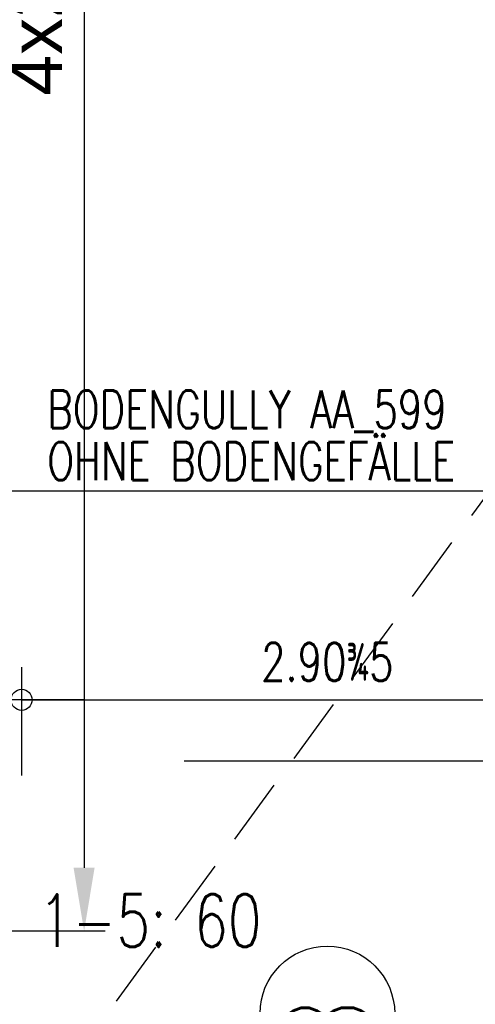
# Model space of a CAD drawing. Extents: x 34560 to 100229, y -303284 to -152113.
# Tile 54 of 74: x 64365 to 66531, y -169412 to -164738. Entities that reach past the tile are written whole.
import ezdxf
from ezdxf.enums import TextEntityAlignment as Align

# ---------------------------------------------------------------- set-up
doc = ezdxf.new("R2010")
doc.units = 0
doc.header["$LTSCALE"] = 100
doc.header["$PDMODE"] = 1
doc.linetypes.add('A_CGEG-_-____-A-$0$VERDECKT2', pattern=[4.7625, 3.175, -1.5875])
doc.layers.get('0').update_dxf_attribs({"linetype": 'CONTINUOUS'})
doc.layers.get('Defpoints').update_dxf_attribs({"linetype": 'CONTINUOUS'})
for name, color, linetype in [('A_CGEG-_-____-A-$0$A2-TUER-NUM200', 8, 'CONTINUOUS'), ('A_CGEG-_-____-A-$0$A3-BEMA-SS-100', 8, 'CONTINUOUS'), ('A_CGEG-_-____-A-$0$A3-DECK-HOE', 5, 'A_CGEG-_-____-A-$0$VERDECKT2'), ('A_CGEG-_-____-A-$0$A3-TEXT-A--100', 210, 'CONTINUOUS'), ('ATPI1189A_CGEG-_-_MA_-A-$0$A3-BEMA-SS-100', 8, 'CONTINUOUS'), ('ATPI1189A_CGEG-_-_MA_-A-$0$A3-TEXT-A--100', 210, 'CONTINUOUS'), ('BITO_BUILDING', 8, 'CONTINUOUS'), ('BITO_DIMENSION', 7, 'CONTINUOUS')]:
    doc.layers.add(name, color=color, linetype=linetype)
doc.styles.add('A_CGEG-_-____-A-$0$NORMAL', font='romans.shx', dxfattribs={"width": 0.75})
doc.styles.add('ATPI1189A_CGEG-_-_MA_-A-$0$NORMAL', font='romans.shx', dxfattribs={"width": 0.75})
doc.styles.get("Standard").update_dxf_attribs({"font": 'ARIAL.TTF'})
doc.dimstyles.new('BITO_100', dxfattribs={"dimscale": 100, "dimtxt": 2.5, "dimasz": 3, "dimexe": 1, "dimexo": 1, "dimgap": 1, "dimtad": 1, "dimdsep": 46, "dimtxsty": 'Standard', "dimcen": 0.09, "dimclrd": 256, "dimclre": 256, "dimclrt": 256, "dimazin": 0, "dimtfac": 0.8, "dimtix": 1, "dimtofl": 0, "dimtmove": 0, "dimatfit": 3, "dimfxl": 0, "dimtolj": 1, "dimtzin": 0, "dimlwd": -1, "dimarcsym": 0})

# ---------------------------------------------------------------- blocks, each defined once
blk = doc.blocks.new('A_CGEG-_-____-A-$0$B_T31200')
at = {"layer": 'A_CGEG-_-____-A-$0$A2-TUER-NUM200'}
blk.add_lwpolyline([(32, 308), (32, 132, -1), (-32, 132), (-32, 308, -1)], format="xyb", close=True, dxfattribs=at)
at = {"layer": 'A_CGEG-_-____-A-$0$A2-TUER-NUM200', "style": 'A_CGEG-_-____-A-$0$NORMAL', "width": 0.75}
blk.add_attdef('POSNUM', text='', height=40, rotation=90, dxfattribs=at).set_placement((0, 220), align=Align.MIDDLE_CENTER)
blk = doc.blocks.new('ATPI1189A_CGEG-_-_MA_-A-$0$ARCH-BEMTICK')
blk.add_line((0.3, 0), (-0.3, 0))
blk.add_circle((0, 0), 0.05)
blk = doc.blocks.new('EG-C-202ff GR kurz oReg')
at = {"layer": 'A_CGEG-_-____-A-$0$A3-BEMA-SS-100'}
blk.add_line((25992.6, 6330), (29072.6, 6330), dxfattribs=at)
at = {"layer": 'A_CGEG-_-____-A-$0$A3-DECK-HOE'}
blk.add_line((23700, 2500), (34800, 17650), dxfattribs=at)
at = {"layer": 'A_CGEG-_-____-A-$0$A3-TEXT-A--100'}
blk.add_line((27515.4, 7610.5), (25070, 7610.5), dxfattribs=at)
at = {"layer": 'ATPI1189A_CGEG-_-_MA_-A-$0$A3-BEMA-SS-100'}
for p, q in [((25220, 6773.9), (25220, 6259.6)), ((25220, 6619.6), (28126, 6619.6))]:
    blk.add_line(p, q, dxfattribs=at)
at = {"xscale": 10, "yscale": 10, "zscale": 10}
blk.add_blockref('A_CGEG-_-____-A-$0$B_T31200', (26673, 2050), dxfattribs=at).add_auto_attribs({'POSNUM': 'EC-204B'})
at = {"layer": 'ATPI1189A_CGEG-_-_MA_-A-$0$A3-BEMA-SS-100', "xscale": 1000, "yscale": 1000, "zscale": 10}
blk.add_blockref('ATPI1189A_CGEG-_-_MA_-A-$0$ARCH-BEMTICK', (25220, 6619.6), dxfattribs=at)
at = {"layer": 'A_CGEG-_-____-A-$0$A3-TEXT-A--100', "style": 'A_CGEG-_-____-A-$0$NORMAL', "width": 0.75}
for s, p in [('BODENGULLY AA_599', (25342, 7908.7)), ('OHNE BODENGEFÄLLE', (25342, 7663.1))]:
    blk.add_text(s, height=180, dxfattribs=at).set_placement(p)
at = {"layer": 'ATPI1189A_CGEG-_-_MA_-A-$0$A3-BEMA-SS-100', "color": 10, "style": 'ATPI1189A_CGEG-_-_MA_-A-$0$NORMAL', "width": 0.75}
blk.add_text('2.90%%1905', height=180, dxfattribs=at).set_placement((26673, 6799.6), align=Align.MIDDLE_CENTER)
blk = doc.blocks.new('*D290')
at = {"layer": 'BITO_DIMENSION', "lineweight": -2}
for p, q in [((64174.3, -169146), (64174.3, -169998.3)), ((67329.3, -169146), (67329.3, -169998.3))]:
    blk.add_line(p, q, dxfattribs=at)
at = {"layer": 'BITO_DIMENSION'}
blk.add_line((64474.3, -169898.3), (67029.3, -169898.3), dxfattribs=at)
for points in [[(64474.3, -169848.3), (64474.3, -169948.3), (64174.3, -169898.3)], [(67029.3, -169848.3), (67029.3, -169948.3), (67329.3, -169898.3)]]:
    blk.add_solid(points, dxfattribs=at)
at = {"layer": 'Defpoints', "color": 0}
for p in [(64174.3, -169046), (67329.3, -169046), (67329.3, -169898.3)]:
    blk.add_point(p, dxfattribs=at)
at = {"layer": 'BITO_DIMENSION', "insert": (65751.8, -169670.6), "char_height": 250, "attachment_point": 5}
blk.add_mtext('\\A1;3155', dxfattribs=at)
blk = doc.blocks.new('*D379')
at = {"layer": 'BITO_DIMENSION', "lineweight": -2}
for p, q in [((64253.1, -157656.3), (64771.3, -157656.3)), ((64253.1, -169064.3), (64771.3, -169064.3))]:
    blk.add_line(p, q, dxfattribs=at)
at = {"layer": 'BITO_DIMENSION'}
blk.add_line((64671.3, -157956.3), (64671.3, -168764.3), dxfattribs=at)
for points in [[(64621.3, -157956.3), (64721.3, -157956.3), (64671.3, -157656.3)], [(64621.3, -168764.3), (64721.3, -168764.3), (64671.3, -169064.3)]]:
    blk.add_solid(points, dxfattribs=at)
at = {"layer": 'Defpoints', "color": 0}
for p in [(64153.1, -157656.3), (64153.1, -169064.3), (64671.3, -169064.3)]:
    blk.add_point(p, dxfattribs=at)
at = {"layer": 'BITO_DIMENSION', "insert": (64443.6, -163360.3), "char_height": 250, "attachment_point": 5, "rotation": 90}
blk.add_mtext('\\A1;4x2702+5x120=11408', dxfattribs=at)

msp = doc.modelspace()

# ---------------------------------------------------------------- block references
at = {"layer": 'BITO_BUILDING', "color": 6}
msp.add_blockref('EG-C-202ff GR kurz oReg', (39154.335, -174586.328), dxfattribs=at)

# ---------------------------------------------------------------- texts
at = {"layer": 'ATPI1189A_CGEG-_-_MA_-A-$0$A3-TEXT-A--100', "style": 'ATPI1189A_CGEG-_-_MA_-A-$0$NORMAL', "width": 0.75}
msp.add_text('1-5: 60', height=250, dxfattribs=at).set_placement((64454.654, -169139.98))

# ---------------------------------------------------------------- dimensions: what is measured, and where the dimension line sits
at = {"layer": 'BITO_DIMENSION'}
dim = msp.add_linear_dim(base=(64671.251, -169064.328), p1=(64153.06, -157656.328), p2=(64153.06, -169064.328), angle=90, text='4x2702+5x120=<>', dimstyle='BITO_100', dxfattribs=at)
dim.commit()
dim.dimension.update_dxf_attribs({"geometry": '*D379', "text_midpoint": (64443.608, -163360.328)})
dim = msp.add_linear_dim(base=(67329.335, -169898.341), p1=(64174.335, -169046.027), p2=(67329.335, -169046.027), dimstyle='BITO_100', override={"dimtmove": 1}, dxfattribs=at)
dim.commit()
dim.dimension.update_dxf_attribs({"geometry": '*D290', "text_midpoint": (65751.835, -169670.613)})

doc.saveas('drawing.dxf')
